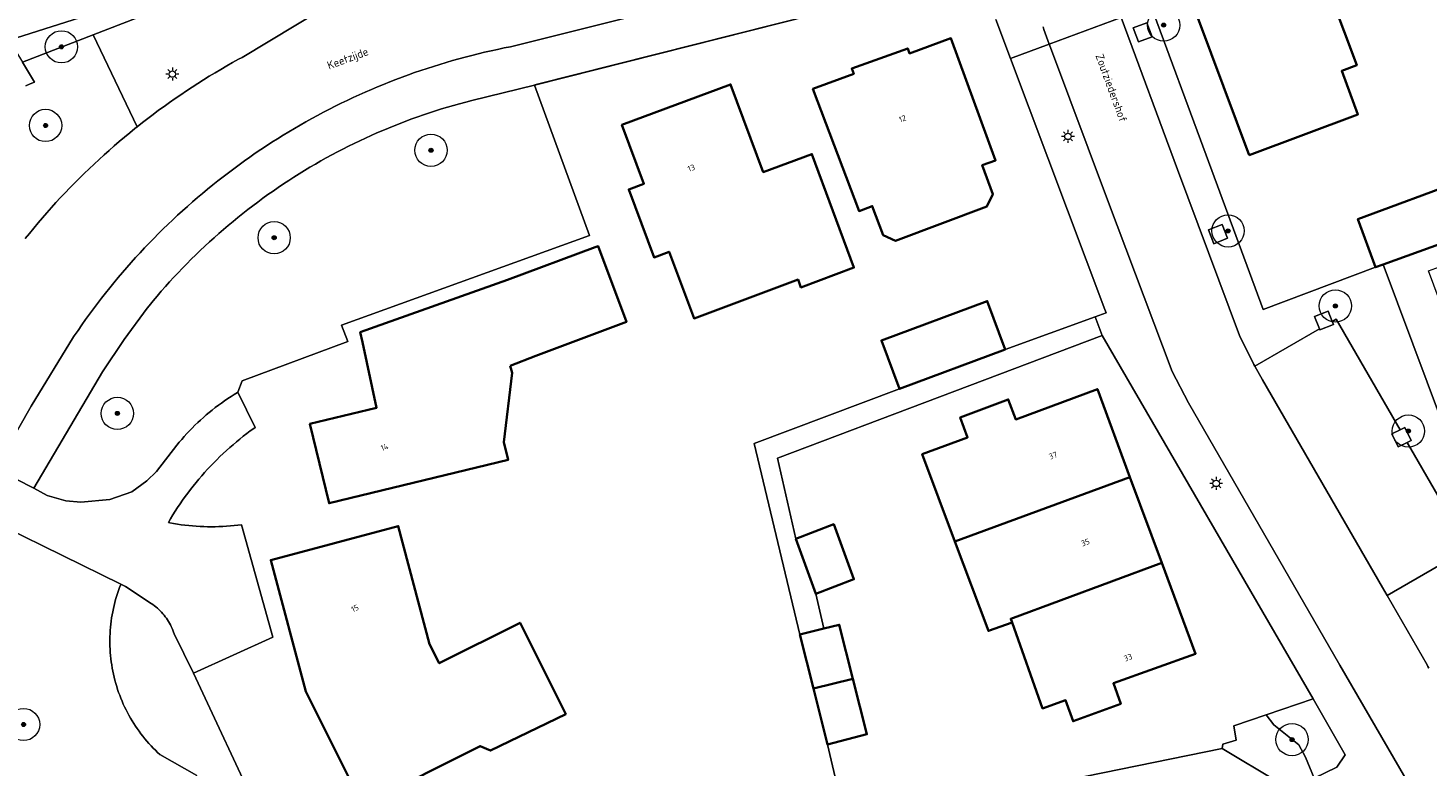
# Model space of a CAD drawing. Header units: metres. Extents: x 131489 to 134032, y 502353 to 503606.
# Tile 36 of 90: x 132765 to 132852, y 502887 to 502932. Entities that reach past the tile are written whole.
import ezdxf
from ezdxf.enums import TextEntityAlignment as Align

# ---------------------------------------------------------------- set-up
doc = ezdxf.new("R2010")
doc.units = ezdxf.units.M
for name, color, linetype, lineweight in [('ALG-laag uit', 4, 'Continuous', 18), ('B-WE-GR-BEPLANTING_CULTUUR_HEESTERS-GV', 90, 'Continuous', 18), ('B-WE-GR-BOOM-S', 92, 'Continuous', 25), ('B-WE-GR-GROENVOORZIENING-GV', 80, 'Continuous', 18), ('B-WE-KL-ET_LS_OV_LICHTMAST-S', 190, 'Continuous', 25), ('B-WE-OG-BEBOUWING-GV', 7, 'Continuous', 35), ('B-WE-OG-BEBOUWING-T18', 1, 'Continuous', 18), ('B-WE-OG-TERREIN_CULTUURSCHEIDING-GV', 7, 'Continuous', 18), ('B-WE-OG-TERREIN_ERF-GV', 7, 'Continuous', 18), ('B-WE-OG-TERREIN_ONBEGROEID-GV', 7, 'Continuous', 18), ('B-WE-OG-TOPOGRAFIE-T18', 1, 'Continuous', 18), ('B-WE-OG-WATER_SLOOT-GV', 120, 'Continuous', 18), ('B-WE-VH-VERHARDING_BETONSTRAATSTEEN-GV', 252, 'Continuous', 18), ('B-WE-VH-VERHARDING_STRAATBAKSTEEN-GV', 252, 'Continuous', 18), ('B-WE-VH-VERHARDING_TEGEL-GV', 252, 'Continuous', 18)]:
    doc.layers.add(name, color=color, linetype=linetype, lineweight=lineweight)
doc.styles.add('NLCS-ISO-M200-T18', font='NLCS-ISO.ttf', dxfattribs={"height": 0.36})
doc.styles.add('NLCS-ISO-M200-T25', font='NLCS-ISO.ttf', dxfattribs={"height": 0.5})

# ---------------------------------------------------------------- blocks, each defined once
blk = doc.blocks.new('SKL-ET_OV_LICHTMAST-SO')
at = {"color": 0, "linetype": 'ByBlock', "lineweight": 18}
for points in [[(-1.25, 0), (-2, 0)], [(-1.41, 1.41), (-0.88, 0.88)], [(0, 2), (0, 1.25)], [(0.88, 0.88), (1.41, 1.41)], [(2, 0), (1.25, 0)], [(-1.41, -1.41), (-0.88, -0.88)], [(0, -1.25), (0, -2)], [(0.88, -0.88), (1.41, -1.41)]]:
    blk.add_lwpolyline(points, dxfattribs=at)
blk.add_circle((0, 0), 1, dxfattribs=at)
blk = doc.blocks.new('SGR-BOOM_01-SO')
at = {"linetype": 'ByBlock', "lineweight": 18}
h = blk.add_hatch(color=0, dxfattribs=at)
h.dxf.hatch_style = 1
edge = h.paths.add_edge_path()
edge.add_arc((0, 0), 0.25, 0, 360)
at = {"color": 0, "linetype": 'ByBlock', "lineweight": 18}
for radius in [2, 0.25]:
    blk.add_circle((0, 0), radius, dxfattribs=at)

msp = doc.modelspace()

# ---------------------------------------------------------------- linework, layer by layer
at = {"layer": 'ALG-laag uit', "flags": 128}
for points in [[(132763.242, 502905.177), (132765.462, 502909.047), (132768.103, 502913.342), (132768.143, 502913.402), (132768.374, 502913.742), (132768.608, 502914.08), (132768.845, 502914.415), (132769.086, 502914.748), (132769.33, 502915.079), (132769.577, 502915.408), (132769.827, 502915.734), (132770.081, 502916.057), (132770.338, 502916.378), (132770.597, 502916.697), (132770.86, 502917.013), (132771.126, 502917.326), (132771.395, 502917.637), (132771.667, 502917.945), (132771.942, 502918.251), (132772.22, 502918.554), (132772.5, 502918.854), (132772.784, 502919.151), (132773.071, 502919.446), (132773.36, 502919.738), (132773.652, 502920.027), (132773.947, 502920.313), (132774.245, 502920.596), (132774.546, 502920.876), (132774.849, 502921.154), (132775.155, 502921.428), (132775.464, 502921.7), (132775.775, 502921.968), (132776.089, 502922.233), (132776.405, 502922.496), (132776.724, 502922.755), (132777.046, 502923.011), (132777.37, 502923.264), (132777.696, 502923.514), (132778.025, 502923.761), (132778.356, 502924.004), (132778.69, 502924.244), (132779.025, 502924.481), (132779.364, 502924.715), (132779.704, 502924.945), (132780.047, 502925.172), (132780.391, 502925.396), (132780.738, 502925.616), (132781.088, 502925.833), (132781.439, 502926.046), (132781.792, 502926.256), (132782.147, 502926.463), (132782.505, 502926.666), (132782.864, 502926.866), (132783.225, 502927.062), (132783.588, 502927.255), (132783.953, 502927.444), (132784.32, 502927.629), (132784.688, 502927.811), (132785.059, 502927.99), (132785.431, 502928.164), (132785.804, 502928.336), (132786.18, 502928.503), (132786.557, 502928.667), (132786.935, 502928.827), (132787.315, 502928.983), (132787.697, 502929.136), (132788.08, 502929.285), (132788.464, 502929.43), (132788.85, 502929.572), (132789.238, 502929.71), (132789.626, 502929.844), (132790.016, 502929.974), (132790.407, 502930.1), (132790.799, 502930.223), (132791.193, 502930.342), (132791.587, 502930.457), (132791.983, 502930.568), (132792.38, 502930.675), (132792.778, 502930.778), (132793.177, 502930.878), (132793.576, 502930.974), (132793.977, 502931.065), (132794.378, 502931.153), (132794.781, 502931.237), (132795.184, 502931.317), (132819.784, 502937.487)], [(132819.784, 502937.487), (132795.184, 502931.317), (132794.781, 502931.237), (132794.378, 502931.153), (132793.977, 502931.065), (132793.576, 502930.974), (132793.177, 502930.878), (132792.778, 502930.778), (132792.38, 502930.675), (132791.983, 502930.568), (132791.587, 502930.457), (132791.193, 502930.342), (132790.799, 502930.223), (132790.407, 502930.1), (132790.016, 502929.974), (132789.626, 502929.844), (132789.238, 502929.71), (132788.85, 502929.572), (132788.464, 502929.43), (132788.08, 502929.285), (132787.697, 502929.136), (132787.315, 502928.983), (132786.935, 502928.827), (132786.557, 502928.667), (132786.18, 502928.503), (132785.804, 502928.336), (132785.431, 502928.164), (132785.059, 502927.99), (132784.688, 502927.811), (132784.32, 502927.629), (132783.953, 502927.444), (132783.588, 502927.255), (132783.225, 502927.062), (132782.864, 502926.866), (132782.505, 502926.666), (132782.147, 502926.463), (132781.792, 502926.256), (132781.439, 502926.046), (132781.088, 502925.833), (132780.738, 502925.616), (132780.391, 502925.396), (132780.047, 502925.172), (132779.704, 502924.945), (132779.364, 502924.715), (132779.025, 502924.481), (132778.69, 502924.244), (132778.356, 502924.004), (132778.025, 502923.761), (132777.696, 502923.514), (132777.37, 502923.264), (132777.046, 502923.011), (132776.724, 502922.755), (132776.405, 502922.496), (132776.089, 502922.233), (132775.775, 502921.968), (132775.464, 502921.7), (132775.155, 502921.428), (132774.849, 502921.154), (132774.546, 502920.876), (132774.245, 502920.596), (132773.947, 502920.313), (132773.652, 502920.027), (132773.36, 502919.738), (132773.071, 502919.446), (132772.784, 502919.151), (132772.5, 502918.854), (132772.22, 502918.554), (132771.942, 502918.251), (132771.667, 502917.945), (132771.395, 502917.637), (132771.126, 502917.326), (132770.86, 502917.013), (132770.597, 502916.697), (132770.338, 502916.378), (132770.081, 502916.057), (132769.827, 502915.734), (132769.577, 502915.408), (132769.33, 502915.079), (132769.086, 502914.748), (132768.845, 502914.415), (132768.608, 502914.08), (132768.374, 502913.742), (132768.143, 502913.402), (132768.103, 502913.342), (132765.462, 502909.047), (132763.242, 502905.177)], [(132763.466, 502905.063), (132765.629, 502903.966), (132769.883, 502911.169), (132771.24, 502913.173), (132772.664, 502915.13), (132772.782, 502915.275), (132773.03, 502915.574), (132773.28, 502915.871), (132773.534, 502916.166), (132773.791, 502916.458), (132774.051, 502916.747), (132774.314, 502917.033), (132774.579, 502917.317), (132774.848, 502917.598), (132775.119, 502917.876), (132775.394, 502918.152), (132775.671, 502918.424), (132775.951, 502918.694), (132776.233, 502918.961), (132776.519, 502919.224), (132776.807, 502919.485), (132777.098, 502919.743), (132777.391, 502919.998), (132777.687, 502920.25), (132777.986, 502920.499), (132778.287, 502920.745), (132778.591, 502920.987), (132778.897, 502921.227), (132779.205, 502921.463), (132779.516, 502921.696), (132779.83, 502921.926), (132780.146, 502922.153), (132780.464, 502922.376), (132780.784, 502922.596), (132781.107, 502922.813), (132781.431, 502923.027), (132781.758, 502923.237), (132782.088, 502923.444), (132782.419, 502923.647), (132782.752, 502923.847), (132783.087, 502924.044), (132783.425, 502924.237), (132783.764, 502924.426), (132784.105, 502924.612), (132784.449, 502924.795), (132784.794, 502924.974), (132785.14, 502925.149), (132785.489, 502925.321), (132785.839, 502925.489), (132786.192, 502925.654), (132786.545, 502925.815), (132786.901, 502925.973), (132787.258, 502926.126), (132787.616, 502926.276), (132787.976, 502926.423), (132788.338, 502926.565), (132788.701, 502926.704), (132789.066, 502926.839), (132789.431, 502926.971), (132789.798, 502927.098), (132790.167, 502927.222), (132790.537, 502927.342), (132790.908, 502927.458), (132791.28, 502927.571), (132791.653, 502927.679), (132792.027, 502927.784), (132792.403, 502927.885), (132792.779, 502927.982), (132796.665, 502928.94), (132821.537, 502935.222)], [(132821.537, 502935.222), (132796.688, 502928.946)], [(132785.196, 502934.663), (132778.547, 502930.655), (132778.324, 502930.534), (132777.957, 502930.33), (132777.592, 502930.124), (132777.229, 502929.913), (132776.867, 502929.699), (132776.508, 502929.482), (132776.151, 502929.261), (132775.796, 502929.037), (132775.443, 502928.81), (132775.092, 502928.579), (132774.744, 502928.345), (132774.397, 502928.107), (132774.053, 502927.866), (132773.712, 502927.622), (132773.372, 502927.375), (132773.035, 502927.125), (132772.701, 502926.871), (132772.369, 502926.614), (132772.039, 502926.354), (132771.905, 502926.247), (132771.579, 502925.982), (132771.255, 502925.715), (132770.934, 502925.444), (132770.616, 502925.171), (132770.3, 502924.894), (132769.987, 502924.615), (132769.677, 502924.332), (132769.369, 502924.047), (132769.064, 502923.758), (132768.762, 502923.467), (132768.463, 502923.173), (132768.166, 502922.876), (132767.872, 502922.576), (132767.581, 502922.273), (132767.293, 502921.968), (132767.008, 502921.66), (132766.726, 502921.349), (132766.447, 502921.036), (132766.171, 502920.72), (132765.898, 502920.401), (132765.628, 502920.08), (132765.361, 502919.756), (132765.097, 502919.429)], [(132773.856, 502933.801), (132769.32, 502932.05), (132772.039, 502926.354), (132772.369, 502926.614), (132772.701, 502926.871), (132773.035, 502927.125), (132773.372, 502927.375), (132773.712, 502927.622), (132774.053, 502927.866), (132774.397, 502928.107), (132774.744, 502928.345), (132775.092, 502928.579), (132775.443, 502928.81), (132775.796, 502929.037), (132776.151, 502929.261), (132776.508, 502929.482), (132776.867, 502929.699), (132777.229, 502929.913), (132777.592, 502930.124), (132777.957, 502930.33), (132778.324, 502930.534), (132778.547, 502930.655), (132785.196, 502934.663)], [(132825.273, 502932.992), (132826.178, 502930.587), (132828.575, 502931.472), (132828.236, 502932.38), (132828.211, 502932.538)], [(132832.028, 502915.034), (132826.178, 502930.587), (132825.273, 502932.992)], [(132828.211, 502932.538), (132828.236, 502932.38), (132828.575, 502931.472), (132833.029, 502933.117)], [(132836.535, 502923.704), (132833.029, 502933.117), (132828.575, 502931.472)], [(132838.308, 502924.591), (132834.905, 502933.809), (132833.029, 502933.117)], [(132833.029, 502933.117), (132836.535, 502923.704)], [(132834.905, 502933.809), (132838.308, 502924.591)], [(132765.097, 502919.429), (132765.361, 502919.756), (132765.628, 502920.08), (132765.898, 502920.401), (132766.171, 502920.72), (132766.447, 502921.036), (132766.726, 502921.349), (132767.008, 502921.66), (132767.293, 502921.968), (132767.581, 502922.273), (132767.872, 502922.576), (132768.166, 502922.876), (132768.463, 502923.173), (132768.762, 502923.467), (132769.064, 502923.758), (132769.369, 502924.047), (132769.677, 502924.332), (132769.987, 502924.615), (132770.3, 502924.894), (132770.616, 502925.171), (132770.934, 502925.444), (132771.255, 502925.715), (132771.579, 502925.982), (132771.905, 502926.247), (132772.039, 502926.354), (132769.32, 502932.05), (132764.929, 502930.355), (132765.666, 502929.112), (132765.405, 502929.006), (132765.145, 502928.897)], [(132832.194, 502921.835), (132828.65, 502931.272), (132828.575, 502931.472), (132826.178, 502930.587)], [(132828.575, 502931.472), (132828.65, 502931.272), (132832.194, 502921.835)], [(132765.145, 502928.897), (132765.405, 502929.006), (132765.666, 502929.112), (132764.929, 502930.355)], [(132826.178, 502930.587), (132832.028, 502915.034)], [(132796.665, 502928.94), (132792.779, 502927.982), (132792.403, 502927.885), (132792.027, 502927.784), (132791.653, 502927.679), (132791.28, 502927.571), (132790.908, 502927.458), (132790.537, 502927.342), (132790.167, 502927.222), (132789.798, 502927.098), (132789.431, 502926.971), (132789.066, 502926.839), (132788.701, 502926.704), (132788.338, 502926.565), (132787.976, 502926.423), (132787.616, 502926.276), (132787.258, 502926.126), (132786.901, 502925.973), (132786.545, 502925.815), (132786.192, 502925.654), (132785.839, 502925.489), (132785.489, 502925.321), (132785.14, 502925.149), (132784.794, 502924.974), (132784.449, 502924.795), (132784.105, 502924.612), (132783.764, 502924.426), (132783.425, 502924.237), (132783.087, 502924.044), (132782.752, 502923.847), (132782.419, 502923.647), (132782.088, 502923.444), (132781.758, 502923.237), (132781.431, 502923.027), (132781.107, 502922.813), (132780.784, 502922.596), (132780.464, 502922.376), (132780.146, 502922.153), (132779.83, 502921.926), (132779.516, 502921.696), (132779.205, 502921.463), (132778.897, 502921.227), (132778.591, 502920.987), (132778.287, 502920.745), (132777.986, 502920.499), (132777.687, 502920.25), (132777.391, 502919.998), (132777.098, 502919.743), (132776.807, 502919.485), (132776.519, 502919.224), (132776.233, 502918.961), (132775.951, 502918.694), (132775.671, 502918.424), (132775.394, 502918.152), (132775.119, 502917.876), (132774.848, 502917.598), (132774.579, 502917.317), (132774.314, 502917.033), (132774.051, 502916.747), (132773.791, 502916.458), (132773.534, 502916.166), (132773.28, 502915.871), (132773.03, 502915.574), (132772.782, 502915.275), (132772.664, 502915.13), (132771.24, 502913.173), (132769.883, 502911.169), (132765.629, 502903.966)], [(132765.629, 502903.966), (132765.629, 502903.966), (132763.466, 502905.063), (132763.242, 502905.177), (132761.776, 502902.436)]]:
    msp.add_lwpolyline(points, dxfattribs=at)
at = {"layer": 'B-WE-GR-BEPLANTING_CULTUUR_HEESTERS-GV', "flags": 128}
msp.add_lwpolyline([(132783.679, 502875.098), (132775.53, 502892.512), (132774.336, 502894.95), (132774.297, 502895.064), (132774.254, 502895.176), (132774.207, 502895.287), (132774.157, 502895.396), (132774.103, 502895.503), (132774.046, 502895.609), (132773.985, 502895.712), (132773.921, 502895.814), (132773.853, 502895.913), (132773.782, 502896.01), (132773.708, 502896.104), (132773.631, 502896.196), (132773.551, 502896.286), (132773.467, 502896.373), (132773.381, 502896.456), (132773.293, 502896.537), (132773.201, 502896.615), (132773.107, 502896.69), (132773.011, 502896.762), (132772.912, 502896.83), (132772.904, 502896.836), (132771.323, 502897.878), (132771.028, 502898.023), (132771.019, 502898), (132770.949, 502897.818), (132770.882, 502897.635), (132770.82, 502897.45), (132770.761, 502897.265), (132770.706, 502897.078), (132770.655, 502896.89), (132770.608, 502896.701), (132770.564, 502896.511), (132770.525, 502896.32), (132770.489, 502896.128), (132770.458, 502895.936), (132770.43, 502895.743), (132770.406, 502895.549), (132770.387, 502895.356), (132770.371, 502895.161), (132770.359, 502894.967), (132770.351, 502894.772), (132770.348, 502894.577), (132770.348, 502894.382), (132770.352, 502894.187), (132770.361, 502893.993), (132770.373, 502893.798), (132770.389, 502893.604), (132770.409, 502893.41), (132770.434, 502893.217), (132770.462, 502893.024), (132770.494, 502892.832), (132770.53, 502892.64), (132770.57, 502892.449), (132770.614, 502892.26), (132770.662, 502892.071), (132770.713, 502891.883), (132770.769, 502891.696), (132770.828, 502891.51), (132770.891, 502891.326), (132770.958, 502891.143), (132771.029, 502890.961), (132771.103, 502890.781), (132771.181, 502890.602), (132771.263, 502890.425), (132771.348, 502890.25), (132771.437, 502890.077), (132771.529, 502889.905), (132771.625, 502889.736), (132771.724, 502889.568), (132771.827, 502889.402), (132771.933, 502889.239), (132772.043, 502889.078), (132772.156, 502888.919), (132772.272, 502888.762), (132772.391, 502888.608), (132772.513, 502888.456), (132772.639, 502888.307), (132772.767, 502888.161), (132772.899, 502888.017), (132773.033, 502887.876), (132773.17, 502887.737), (132773.31, 502887.602), (132773.453, 502887.469), (132775.728, 502886.169)], dxfattribs=at)
at = {"layer": 'B-WE-GR-GROENVOORZIENING-GV', "flags": 128}
for points in [[(132834.118, 502931.619), (132834.956, 502931.923), (132834.637, 502932.787), (132833.783, 502932.478)], [(132839.291, 502920.295), (132838.445, 502919.967), (132838.774, 502919.115), (132839.626, 502919.45)], [(132846.117, 502914.305), (132845.864, 502914.942), (132845.023, 502914.612), (132845.324, 502913.848), (132845.353, 502913.773), (132846.194, 502914.11)], [(132850.772, 502906.809), (132851.011, 502906.927), (132850.616, 502907.73), (132850.323, 502907.587), (132849.804, 502907.334), (132850.199, 502906.524)]]:
    msp.add_lwpolyline(points, close=True, dxfattribs=at)
at = {"layer": 'B-WE-OG-BEBOUWING-GV', "flags": 128}
for points in [[(132840.965, 502924.608), (132847.713, 502927.123), (132846.707, 502929.821), (132847.643, 502930.17), (132846.079, 502934.368), (132845.143, 502934.019), (132843.781, 502937.674), (132837.033, 502935.159)], [(132813.928, 502928.713), (132816.786, 502921.136), (132817.611, 502921.442), (132818.276, 502919.651), (132819.047, 502919.298), (132824.719, 502921.412), (132825.077, 502922.182), (132824.423, 502923.972), (132825.247, 502924.278), (132822.484, 502931.839), (132819.92, 502930.902), (132819.809, 502931.207), (132816.337, 502929.959), (132816.455, 502929.636)], [(132810.854, 502923.547), (132808.827, 502928.981), (132802.088, 502926.467), (132803.447, 502922.823), (132802.509, 502922.473), (132804.079, 502918.266), (132805.017, 502918.616), (132806.559, 502914.484), (132813.005, 502916.889), (132813.183, 502916.411), (132816.472, 502917.636), (132813.862, 502924.669)], [(132855.4, 502920.068), (132854.293, 502923.068), (132847.707, 502920.639), (132848.809, 502917.651), (132849.269, 502917.821), (132852.989, 502919.178)], [(132795.156, 502911.557), (132796.75, 502912.167), (132802.371, 502914.265), (132800.616, 502918.968), (132800.429, 502918.898), (132794.995, 502916.87), (132785.864, 502913.625), (132785.998, 502913.007), (132786.876, 502908.949), (132782.751, 502907.949), (132783.941, 502903.036), (132795.037, 502905.725), (132794.769, 502906.83), (132795.28, 502911.123)], [(132825.849, 502912.554), (132824.73, 502915.563), (132818.178, 502913.127), (132819.297, 502910.118)], [(132833.583, 502904.658), (132831.559, 502910.109), (132826.497, 502908.229), (132826.037, 502909.466), (132823.056, 502908.358), (132823.516, 502907.121), (132820.704, 502906.075), (132822.734, 502900.663)], [(132835.558, 502899.342), (132833.583, 502904.658), (132822.734, 502900.663), (132824.811, 502895.128), (132826.272, 502895.649), (132826.187, 502895.888)], [(132812.867, 502900.831), (132814.117, 502897.423), (132816.466, 502898.333), (132815.216, 502901.741)], [(132786.335, 502884.504), (132793.307, 502887.993), (132793.952, 502887.718), (132798.611, 502889.98), (132798.342, 502890.513), (132795.777, 502895.639), (132790.766, 502893.131), (132790.171, 502894.32), (132788.224, 502901.622), (132780.32, 502899.515), (132782.49, 502891.374), (132785.836, 502884.688), (132786.01, 502884.341)], [(132835.558, 502899.342), (132826.187, 502895.888), (132826.272, 502895.649), (132828.169, 502890.33), (132829.588, 502890.836), (132830.052, 502889.537), (132833.012, 502890.615), (132832.555, 502891.895), (132837.648, 502893.713)], [(132816.409, 502892.17), (132815.565, 502895.518), (132814.6, 502895.279), (132813.125, 502894.914), (132813.963, 502891.575)], [(132816.409, 502892.17), (132813.963, 502891.575), (132814.835, 502888.098), (132817.277, 502888.726)]]:
    msp.add_lwpolyline(points, close=True, dxfattribs=at)
at = {"layer": 'B-WE-OG-TERREIN_CULTUURSCHEIDING-GV', "flags": 128}
msp.add_lwpolyline([(132775.728, 502886.169), (132773.453, 502887.469), (132773.31, 502887.602), (132773.17, 502887.737), (132773.033, 502887.876), (132772.899, 502888.017), (132772.767, 502888.161), (132772.639, 502888.307), (132772.513, 502888.456), (132772.391, 502888.608), (132772.272, 502888.762), (132772.156, 502888.919), (132772.043, 502889.078), (132771.933, 502889.239), (132771.827, 502889.402), (132771.724, 502889.568), (132771.625, 502889.736), (132771.529, 502889.905), (132771.437, 502890.077), (132771.348, 502890.25), (132771.263, 502890.425), (132771.181, 502890.602), (132771.103, 502890.781), (132771.029, 502890.961), (132770.958, 502891.143), (132770.891, 502891.326), (132770.828, 502891.51), (132770.769, 502891.696), (132770.713, 502891.883), (132770.662, 502892.071), (132770.614, 502892.26), (132770.57, 502892.449), (132770.53, 502892.64), (132770.494, 502892.832), (132770.462, 502893.024), (132770.434, 502893.217), (132770.409, 502893.41), (132770.389, 502893.604), (132770.373, 502893.798), (132770.361, 502893.993), (132770.352, 502894.187), (132770.348, 502894.382), (132770.348, 502894.577), (132770.351, 502894.772), (132770.359, 502894.967), (132770.371, 502895.161), (132770.387, 502895.356), (132770.406, 502895.549), (132770.43, 502895.743), (132770.458, 502895.936), (132770.489, 502896.128), (132770.525, 502896.32), (132770.564, 502896.511), (132770.608, 502896.701), (132770.655, 502896.89), (132770.706, 502897.078), (132770.761, 502897.265), (132770.82, 502897.45), (132770.882, 502897.635), (132770.949, 502897.818), (132771.019, 502898), (132771.028, 502898.023), (132763.803, 502901.581)], dxfattribs=at)
msp.add_lwpolyline([(132845.003, 502886.009), (132846.415, 502886.697), (132846.921, 502887.465), (132844.935, 502890.922), (132842.022, 502889.938), (132842.495, 502889.306), (132844.04, 502888.081), (132844.465, 502887.309)], close=True, dxfattribs=at)
at = {"layer": 'B-WE-OG-TERREIN_ERF-GV', "flags": 128}
for points in [[(132840.965, 502924.608), (132837.033, 502935.159), (132843.781, 502937.674), (132845.143, 502934.019), (132846.079, 502934.368), (132847.643, 502930.17), (132846.707, 502929.821), (132847.713, 502927.123)], [(132813.928, 502928.713), (132816.455, 502929.636), (132816.337, 502929.959), (132819.809, 502931.207), (132819.92, 502930.902), (132822.484, 502931.839), (132825.247, 502924.278), (132824.423, 502923.972), (132825.077, 502922.182), (132824.719, 502921.412), (132819.047, 502919.298), (132818.276, 502919.651), (132817.611, 502921.442), (132816.786, 502921.136)], [(132802.509, 502922.473), (132803.447, 502922.823), (132802.088, 502926.467), (132808.827, 502928.981), (132810.854, 502923.547), (132813.862, 502924.669), (132816.472, 502917.636), (132813.183, 502916.411), (132813.005, 502916.889), (132806.559, 502914.484), (132805.017, 502918.616), (132804.079, 502918.266)], [(132862.053, 502894.997), (132861.598, 502896.215), (132860.24, 502895.708), (132858.138, 502901.302), (132856.137, 502906.626), (132854.137, 502911.949), (132852.078, 502917.428), (132853.448, 502917.934), (132852.989, 502919.178), (132849.269, 502917.821), (132858.343, 502893.578)], [(132782.751, 502907.949), (132786.876, 502908.949), (132785.998, 502913.007), (132785.864, 502913.625), (132794.995, 502916.87), (132800.429, 502918.898), (132800.616, 502918.968), (132802.371, 502914.265), (132796.75, 502912.167), (132795.156, 502911.557), (132795.28, 502911.123), (132794.769, 502906.83), (132795.037, 502905.725), (132783.941, 502903.036)], [(132812.867, 502900.831), (132815.216, 502901.741), (132816.466, 502898.333), (132814.117, 502897.423), (132814.6, 502895.279), (132815.565, 502895.518), (132816.409, 502892.17), (132817.277, 502888.726), (132814.835, 502888.098), (132815.683, 502884.478), (132816.101, 502883.125), (132839.304, 502887.846), (132839.328, 502888.126), (132840.161, 502888.364), (132840.016, 502889.261), (132842.022, 502889.938), (132844.935, 502890.922), (132831.854, 502913.419), (132811.73, 502905.836)], [(132833.583, 502904.658), (132835.558, 502899.342), (132837.648, 502893.713), (132832.555, 502891.895), (132833.012, 502890.615), (132830.052, 502889.537), (132829.588, 502890.836), (132828.169, 502890.33), (132826.272, 502895.649), (132824.811, 502895.128), (132822.734, 502900.663), (132820.704, 502906.075), (132823.516, 502907.121), (132823.056, 502908.358), (132826.037, 502909.466), (132826.497, 502908.229), (132831.559, 502910.109)], [(132788.224, 502901.622), (132790.171, 502894.32), (132790.766, 502893.131), (132795.777, 502895.639), (132798.342, 502890.513), (132798.611, 502889.98), (132793.952, 502887.718), (132793.307, 502887.993), (132786.335, 502884.504), (132789.591, 502877.98), (132785.675, 502876.071), (132782.232, 502882.926), (132785.836, 502884.688), (132782.49, 502891.374), (132780.32, 502899.515)]]:
    msp.add_lwpolyline(points, close=True, dxfattribs=at)
for points in [[(132796.665, 502928.94), (132800.073, 502919.614), (132784.715, 502914.072), (132785.105, 502913.065), (132778.54, 502910.627), (132778.286, 502909.916), (132779.346, 502907.728), (132779.274, 502907.677), (132779.053, 502907.516), (132778.834, 502907.351), (132778.617, 502907.184), (132778.403, 502907.013), (132778.191, 502906.84), (132777.982, 502906.663), (132777.775, 502906.483), (132777.571, 502906.3), (132777.37, 502906.114), (132777.172, 502905.926), (132776.976, 502905.734), (132776.783, 502905.54), (132776.593, 502905.343), (132776.406, 502905.143), (132776.222, 502904.94), (132776.041, 502904.735), (132775.862, 502904.527), (132775.687, 502904.316), (132775.515, 502904.103), (132775.346, 502903.887), (132775.181, 502903.669), (132775.018, 502903.449), (132774.859, 502903.226), (132774.703, 502903.001), (132774.55, 502902.774), (132774.401, 502902.544), (132774.255, 502902.313), (132774.112, 502902.079), (132773.973, 502901.843), (132774.069, 502901.824), (132774.301, 502901.783), (132774.533, 502901.745), (132774.765, 502901.711), (132774.999, 502901.681), (132775.232, 502901.655), (132775.466, 502901.633), (132775.701, 502901.615), (132775.936, 502901.601), (132776.171, 502901.591), (132776.406, 502901.585), (132776.641, 502901.583), (132776.876, 502901.585), (132777.111, 502901.591), (132777.346, 502901.601), (132777.581, 502901.615), (132777.815, 502901.633), (132778.049, 502901.655), (132778.283, 502901.681), (132778.516, 502901.711), (132780.448, 502894.748), (132775.53, 502892.512), (132783.679, 502875.098)], [(132796.688, 502928.946), (132796.665, 502928.94)], [(132838.308, 502924.591), (132841.833, 502915.044), (132848.809, 502917.651), (132847.707, 502920.639), (132854.293, 502923.068)], [(132810.28, 502906.74), (132819.297, 502910.118), (132818.178, 502913.127), (132824.73, 502915.563), (132825.849, 502912.554), (132831.425, 502914.579), (132832.106, 502914.826), (132832.028, 502915.034)], [(132815.683, 502884.478), (132814.835, 502888.098), (132813.963, 502891.575), (132813.125, 502894.914), (132810.28, 502906.74)]]:
    msp.add_lwpolyline(points, dxfattribs=at)
at = {"layer": 'B-WE-OG-TERREIN_ONBEGROEID-GV', "flags": 128}
msp.add_lwpolyline([(132765.629, 502903.966), (132766.452, 502903.513), (132767.62, 502903.181), (132768.547, 502903.104), (132770.342, 502903.278), (132771.708, 502903.756), (132772.637, 502904.421), (132773.234, 502905.006), (132774.498, 502906.629), (132774.65, 502906.814), (132774.804, 502906.996), (132774.962, 502907.175), (132775.123, 502907.352), (132775.286, 502907.526), (132775.453, 502907.697), (132775.622, 502907.865), (132775.794, 502908.031), (132775.969, 502908.193), (132776.147, 502908.353), (132776.327, 502908.51), (132776.51, 502908.663), (132776.695, 502908.814), (132776.883, 502908.962), (132777.074, 502909.106), (132777.266, 502909.247), (132777.461, 502909.385), (132777.659, 502909.519), (132777.858, 502909.65), (132778.06, 502909.778), (132778.264, 502909.903), (132778.286, 502909.916), (132778.54, 502910.627), (132785.105, 502913.065), (132784.715, 502914.072), (132800.073, 502919.614), (132796.665, 502928.94)], dxfattribs=at)
at = {"layer": 'B-WE-OG-WATER_SLOOT-GV', "flags": 128}
for points in [[(132704.36, 502859.306), (132726.75, 502873.913), (132745.046, 502906.313), (132755.878, 502925.495), (132758.081, 502927.68), (132760.326, 502929.404), (132764.102, 502931.731), (132784.785, 502938.308), (132788.183, 502939.046), (132815.979, 502946.369), (132824.89, 502948.221), (132837.013, 502951.615), (132847.312, 502955.297), (132859.119, 502959.696), (132869.954, 502964.13), (132884.129, 502969.111), (132915.164, 502981.122), (132941.749, 502991.079), (132966.421, 503000), (132987.727, 503007.704), (133000, 503011.977), (133037.836, 503025.15)], [(132941.749, 502991.079), (132915.164, 502981.122), (132884.129, 502969.111), (132869.954, 502964.13), (132859.119, 502959.696), (132847.312, 502955.297), (132837.013, 502951.615), (132824.89, 502948.221), (132815.979, 502946.369), (132788.183, 502939.046), (132784.785, 502938.308), (132764.102, 502931.731), (132764.929, 502930.355), (132769.32, 502932.05), (132773.856, 502933.801), (132779.888, 502935.62), (132800.804, 502940.975), (132819.946, 502946.024), (132832.5, 502948.791), (132845.628, 502953.037), (132861.308, 502958.806), (132879.419, 502965.255), (132936.277, 502986.603)], [(132858.875, 502857.465), (132846.411, 502879.296), (132844.246, 502883.129), (132843.202, 502884.978), (132842.747, 502885.784), (132839.304, 502887.846), (132816.101, 502883.125), (132815.683, 502884.478), (132798.398, 502877.363), (132784.977, 502872.127), (132783.981, 502871.739), (132783.104, 502871.826), (132779.908, 502870.726), (132769.277, 502866.426), (132766.095, 502864.881), (132765.522, 502864.411), (132764.411, 502863.5)]]:
    msp.add_lwpolyline(points, dxfattribs=at)
msp.add_lwpolyline([(132845.003, 502886.009), (132844.465, 502887.309), (132844.04, 502888.081), (132842.495, 502889.306), (132842.022, 502889.938), (132840.016, 502889.261), (132840.161, 502888.364), (132839.328, 502888.126), (132839.304, 502887.846), (132842.747, 502885.784), (132843.202, 502884.978)], close=True, dxfattribs=at)
at = {"layer": 'B-WE-VH-VERHARDING_BETONSTRAATSTEEN-GV', "flags": 128}
for points in [[(132834.118, 502931.619), (132833.783, 502932.478), (132834.637, 502932.787), (132834.956, 502931.923)], [(132839.291, 502920.295), (132839.626, 502919.45), (132838.774, 502919.115), (132838.445, 502919.967)]]:
    msp.add_lwpolyline(points, close=True, dxfattribs=at)
for points in [[(132858.343, 502893.578), (132849.269, 502917.821), (132848.809, 502917.651), (132841.833, 502915.044), (132838.308, 502924.591)], [(132836.535, 502923.704), (132840.361, 502913.431), (132841.264, 502911.623), (132841.316, 502911.534), (132845.324, 502913.848), (132845.023, 502914.612), (132845.864, 502914.942), (132846.117, 502914.305), (132846.363, 502914.447), (132850.323, 502907.587), (132850.616, 502907.73), (132851.011, 502906.927), (132850.772, 502906.809), (132854.564, 502900.24), (132849.52, 502897.329), (132851.998, 502893.04), (132852.055, 502892.926), (132852.115, 502892.814)], [(132832.028, 502915.034), (132832.106, 502914.826), (132831.425, 502914.579), (132831.854, 502913.419), (132844.935, 502890.922), (132846.921, 502887.465), (132846.415, 502886.697), (132845.003, 502886.009), (132846.044, 502884.155), (132846.667, 502884.517), (132848.065, 502885.331), (132848.968, 502883.785), (132850.677, 502880.86), (132891.15, 502895.947), (132890.247, 502898.369), (132851.791, 502884.054), (132846.595, 502893.003), (132837.215, 502909.262), (132836.191, 502911.191), (132832.194, 502921.835)], [(132763.803, 502901.581), (132771.028, 502898.023), (132771.323, 502897.878), (132772.904, 502896.836), (132772.912, 502896.83), (132773.011, 502896.762), (132773.107, 502896.69), (132773.201, 502896.615), (132773.293, 502896.537), (132773.381, 502896.456), (132773.467, 502896.373), (132773.551, 502896.286), (132773.631, 502896.196), (132773.708, 502896.104), (132773.782, 502896.01), (132773.853, 502895.913), (132773.921, 502895.814), (132773.985, 502895.712), (132774.046, 502895.609), (132774.103, 502895.503), (132774.157, 502895.396), (132774.207, 502895.287), (132774.254, 502895.176), (132774.297, 502895.064), (132774.336, 502894.95), (132775.53, 502892.512), (132780.448, 502894.748), (132778.516, 502901.711), (132778.283, 502901.681), (132778.049, 502901.655), (132777.815, 502901.633), (132777.581, 502901.615), (132777.346, 502901.601), (132777.111, 502901.591), (132776.876, 502901.585), (132776.641, 502901.583), (132776.406, 502901.585), (132776.171, 502901.591), (132775.936, 502901.601), (132775.701, 502901.615), (132775.466, 502901.633), (132775.232, 502901.655), (132774.999, 502901.681), (132774.765, 502901.711), (132774.533, 502901.745), (132774.301, 502901.783), (132774.069, 502901.824), (132773.973, 502901.843), (132774.112, 502902.079), (132774.255, 502902.313), (132774.401, 502902.544), (132774.55, 502902.774), (132774.703, 502903.001), (132774.859, 502903.226), (132775.018, 502903.449), (132775.181, 502903.669), (132775.346, 502903.887), (132775.515, 502904.103), (132775.687, 502904.316), (132775.862, 502904.527), (132776.041, 502904.735), (132776.222, 502904.94), (132776.406, 502905.143), (132776.593, 502905.343), (132776.783, 502905.54), (132776.976, 502905.734), (132777.172, 502905.926), (132777.37, 502906.114), (132777.571, 502906.3), (132777.775, 502906.483), (132777.982, 502906.663), (132778.191, 502906.84), (132778.403, 502907.013), (132778.617, 502907.184), (132778.834, 502907.351), (132779.053, 502907.516), (132779.274, 502907.677), (132779.346, 502907.728), (132778.286, 502909.916), (132778.264, 502909.903), (132778.06, 502909.778), (132777.858, 502909.65), (132777.659, 502909.519), (132777.461, 502909.385), (132777.266, 502909.247), (132777.074, 502909.106), (132776.883, 502908.962), (132776.695, 502908.814), (132776.51, 502908.663), (132776.327, 502908.51), (132776.147, 502908.353), (132775.969, 502908.193), (132775.794, 502908.031), (132775.622, 502907.865), (132775.453, 502907.697), (132775.286, 502907.526), (132775.123, 502907.352), (132774.962, 502907.175), (132774.804, 502906.996), (132774.65, 502906.814), (132774.498, 502906.629), (132773.234, 502905.006), (132772.637, 502904.421), (132771.708, 502903.756), (132770.342, 502903.278), (132768.547, 502903.104), (132767.62, 502903.181), (132766.452, 502903.513), (132765.629, 502903.966)]]:
    msp.add_lwpolyline(points, dxfattribs=at)
at = {"layer": 'B-WE-VH-VERHARDING_STRAATBAKSTEEN-GV', "flags": 128}
for points in [[(132852.115, 502892.814), (132852.055, 502892.926), (132851.998, 502893.04), (132849.52, 502897.329), (132849.231, 502897.83), (132841.805, 502910.687), (132841.316, 502911.534), (132841.264, 502911.623), (132840.361, 502913.431), (132836.535, 502923.704)], [(132832.194, 502921.835), (132836.191, 502911.191), (132837.215, 502909.262), (132846.595, 502893.003), (132851.791, 502884.054), (132890.247, 502898.369)]]:
    msp.add_lwpolyline(points, dxfattribs=at)
msp.add_lwpolyline([(132846.117, 502914.305), (132846.194, 502914.11), (132845.353, 502913.773), (132845.324, 502913.848), (132841.316, 502911.534), (132841.805, 502910.687), (132849.231, 502897.83), (132849.52, 502897.329), (132854.564, 502900.24), (132850.772, 502906.809), (132850.199, 502906.524), (132849.804, 502907.334), (132850.323, 502907.587), (132846.363, 502914.447)], close=True, dxfattribs=at)
at = {"layer": 'B-WE-VH-VERHARDING_TEGEL-GV', "flags": 128}
msp.add_lwpolyline([(132812.867, 502900.831), (132811.73, 502905.836), (132831.854, 502913.419), (132831.425, 502914.579), (132825.849, 502912.554), (132819.297, 502910.118), (132810.28, 502906.74), (132813.125, 502894.914), (132814.6, 502895.279), (132814.117, 502897.423)], close=True, dxfattribs=at)

# ---------------------------------------------------------------- block references
at = {"layer": 'B-WE-GR-BOOM-S', "xscale": 0.5, "yscale": 0.5, "zscale": 0.5}
for p in [(132835.669, 502932.654), (132767.345, 502931.308), (132766.361, 502926.437), (132790.253, 502924.901), (132839.662, 502919.907), (132780.533, 502919.485), (132846.314, 502915.259), (132770.812, 502908.604), (132850.839, 502907.509), (132764.996, 502889.335), (132843.628, 502888.399)]:
    msp.add_blockref('SGR-BOOM_01-SO', p, dxfattribs=at)
at = {"layer": 'B-WE-KL-ET_LS_OV_LICHTMAST-S', "xscale": 0.2, "yscale": 0.2, "zscale": 0.2}
for p in [(132774.22, 502929.62), (132829.738, 502925.761), (132838.926, 502904.266)]:
    msp.add_blockref('SKL-ET_OV_LICHTMAST-SO', p, dxfattribs=at)

# ---------------------------------------------------------------- texts
at = {"layer": 'B-WE-OG-BEBOUWING-T18', "style": 'NLCS-ISO-M200-T18'}
for s, rotation, p in [('12', 20.4, (132819.48, 502926.862)), ('13', 20.4, (132806.387, 502923.804)), ('14', 19.9, (132787.37, 502906.513)), ('37', 20.2, (132828.818, 502905.995)), ('35', 20.4, (132830.818, 502900.614)), ('15', 25.9, (132785.54, 502896.53)), ('33', 20.4, (132833.466, 502893.485))]:
    msp.add_text(s, height=0.36, rotation=rotation, dxfattribs=at).set_placement(p, align=Align.MIDDLE)
at = {"layer": 'B-WE-OG-TOPOGRAFIE-T18', "style": 'NLCS-ISO-M200-T25'}
for s, rotation, p in [('Keetzijde', 20.4, (132785.117, 502930.523)), ('Zoutziedershof', 290.09654, (132832.434, 502928.761))]:
    msp.add_text(s, height=0.5, rotation=rotation, dxfattribs=at).set_placement(p, align=Align.MIDDLE)

doc.saveas('drawing.dxf')
